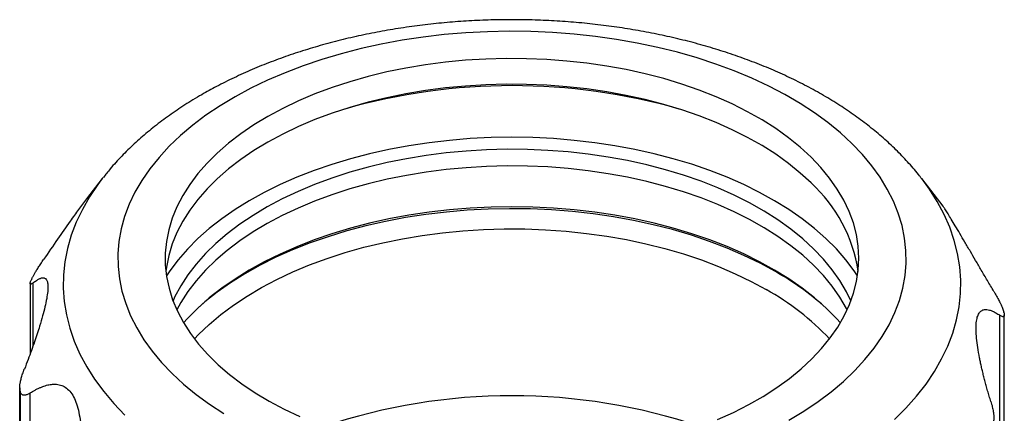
# Model space of a CAD drawing. Header units: millimetres. Extents: x 0 to 559, y 0 to 432.
# Tile 4 of 5: x 445 to 508, y 348 to 373. Entities that reach past the tile are written whole.
import ezdxf

# ---------------------------------------------------------------- set-up
doc = ezdxf.new("R2010")
doc.units = ezdxf.units.MM
doc.header["$LTSCALE"] = 2

msp = doc.modelspace()

# ---------------------------------------------------------------- linework, layer by layer
for p, q in [((450.491, 362.457), (449.49, 361.164)), ((450.541, 362.521), (450.491, 362.457)), ((503.816, 360.707), (502.461, 362.457)), ((445.913, 355.81), (445.913, 351.336)), ((446.102, 351.844), (446.102, 355.837)), ((507.403, 353.776), (507.403, 337.209)), ((507.702, 337.816), (507.702, 353.807)), ((445.25, 349.174), (445.25, 333.183)), ((445.268, 333.026), (445.268, 348.983)), ((445.283, 348.921), (445.283, 332.964)), ((445.914, 332.273), (445.914, 348.84))]:
    msp.add_line(p, q)
at = {"flags": 128}
for points in [[(498.035, 364.689), (497.305, 365.364), (496.512, 366.014), (495.658, 366.638), (494.745, 367.234), (493.778, 367.8), (492.757, 368.335), (491.687, 368.836), (490.571, 369.302), (489.413, 369.732), (488.214, 370.125), (486.981, 370.479), (485.715, 370.793), (484.421, 371.067), (483.103, 371.299), (481.766, 371.488), (480.411, 371.635), (479.045, 371.739), (477.672, 371.798), (476.294, 371.815), (474.917, 371.787), (473.545, 371.715), (472.182, 371.601), (470.832, 371.442), (469.499, 371.242), (468.187, 370.999), (466.9, 370.714), (465.642, 370.39), (464.418, 370.025), (463.23, 369.623), (462.082, 369.183), (460.978, 368.707), (459.92, 368.197), (458.914, 367.654), (457.96, 367.08), (457.063, 366.477), (456.225, 365.845), (455.448, 365.189), (454.735, 364.508), (454.088, 363.806), (453.509, 363.084), (453, 362.345), (452.562, 361.591), (452.197, 360.824), (451.905, 360.047), (451.688, 359.261), (451.547, 358.47), (451.481, 357.676), (451.491, 356.88), (451.577, 356.087), (451.738, 355.297), (451.975, 354.513), (452.286, 353.738), (452.67, 352.975), (453.127, 352.224), (453.655, 351.49), (454.252, 350.773), (454.916, 350.076), (455.646, 349.402), (456.439, 348.751), (457.294, 348.127), (458.206, 347.531)], [(495.448, 363.813), (494.762, 364.444), (494.012, 365.052), (493.202, 365.633), (492.335, 366.185), (491.413, 366.707), (490.439, 367.197), (489.417, 367.653), (488.351, 368.074), (487.243, 368.458), (486.099, 368.804), (484.921, 369.11), (483.714, 369.376), (482.483, 369.6), (481.23, 369.783), (479.962, 369.923), (478.681, 370.019), (477.392, 370.072), (476.101, 370.081), (474.81, 370.047), (473.526, 369.968), (472.251, 369.847), (470.992, 369.682), (469.751, 369.475), (468.533, 369.227), (467.343, 368.937), (466.184, 368.608), (465.06, 368.24), (463.976, 367.834), (462.935, 367.393), (461.941, 366.917), (460.997, 366.408), (460.106, 365.868), (459.272, 365.299), (458.497, 364.702), (457.784, 364.08), (457.135, 363.436), (456.553, 362.77), (456.04, 362.086), (455.597, 361.385), (455.226, 360.671), (454.928, 359.945), (454.705, 359.211), (454.556, 358.47), (454.484, 357.726), (454.487, 356.98), (454.566, 356.236), (454.72, 355.495), (454.949, 354.761), (455.253, 354.037), (455.63, 353.323), (456.078, 352.624), (456.597, 351.941), (457.185, 351.277), (457.839, 350.634), (458.557, 350.014), (459.337, 349.42), (460.176, 348.853), (461.071, 348.316), (462.019, 347.809), (463.017, 347.336)], [(495.448, 362.179), (494.762, 362.811), (494.012, 363.419), (493.202, 363.999), (492.335, 364.552), (491.413, 365.074), (490.439, 365.564), (489.417, 366.02), (488.351, 366.441), (487.243, 366.825), (486.099, 367.171), (484.921, 367.477), (483.714, 367.743), (482.483, 367.967), (481.23, 368.15), (479.962, 368.29), (478.681, 368.386), (477.392, 368.439), (476.101, 368.448), (474.81, 368.414), (473.526, 368.335), (472.251, 368.214), (470.992, 368.049), (469.751, 367.842), (468.533, 367.593), (467.343, 367.304), (466.184, 366.975), (465.06, 366.607), (463.976, 366.201), (462.935, 365.76), (461.941, 365.284), (460.997, 364.775), (460.106, 364.235), (459.272, 363.666), (458.497, 363.069), (457.784, 362.447), (457.135, 361.802), (456.553, 361.137), (456.04, 360.453), (455.597, 359.752), (455.226, 359.038), (454.928, 358.312), (454.705, 357.578), (454.556, 356.837), (454.521, 356.566)], [(498.392, 356.277), (498.175, 356.602), (497.648, 357.304), (497.053, 357.987), (496.392, 358.649), (495.667, 359.289), (494.88, 359.905), (494.034, 360.493), (493.132, 361.053), (492.176, 361.583), (491.17, 362.08), (490.117, 362.544), (489.019, 362.972), (487.882, 363.364), (486.708, 363.718), (485.501, 364.033), (484.265, 364.308), (483.004, 364.543), (481.722, 364.735), (480.423, 364.886), (479.112, 364.994), (477.792, 365.058), (476.468, 365.08), (475.144, 365.058), (473.824, 364.993), (472.513, 364.884), (471.214, 364.733), (469.932, 364.54), (468.672, 364.305), (467.436, 364.03), (466.229, 363.714), (465.056, 363.36), (463.919, 362.967), (462.822, 362.538), (461.769, 362.074), (460.763, 361.576), (459.808, 361.047), (458.907, 360.486), (458.062, 359.898), (457.276, 359.282), (456.551, 358.642), (455.891, 357.979), (455.296, 357.295), (454.77, 356.594), (454.559, 356.277)], [(497.976, 354.693), (497.695, 355.268), (497.278, 355.978), (496.789, 356.672), (496.231, 357.349), (495.605, 358.005), (494.914, 358.64), (494.159, 359.25), (493.345, 359.833), (492.472, 360.388), (491.545, 360.913), (490.566, 361.405), (489.54, 361.864), (488.468, 362.287), (487.355, 362.673), (486.206, 363.021), (485.023, 363.33), (483.81, 363.598), (482.573, 363.825), (481.315, 364.009), (480.04, 364.151), (478.753, 364.25), (477.458, 364.305), (476.16, 364.316), (474.863, 364.284), (473.572, 364.207), (472.29, 364.088), (471.023, 363.925), (469.774, 363.72), (468.549, 363.473), (467.35, 363.185), (466.183, 362.857), (465.051, 362.49), (463.958, 362.086), (462.907, 361.645), (461.903, 361.17), (460.949, 360.662), (460.048, 360.122), (459.204, 359.553), (458.418, 358.957), (457.694, 358.334), (457.034, 357.689), (456.441, 357.022), (455.916, 356.337), (455.462, 355.635), (455.079, 354.919), (454.975, 354.693)], [(494.038, 347.111), (494.991, 347.685), (495.888, 348.289), (496.727, 348.92), (497.503, 349.577), (498.216, 350.258), (498.863, 350.96), (499.442, 351.681), (499.951, 352.421), (500.389, 353.175), (500.755, 353.941), (501.046, 354.719), (501.263, 355.504), (501.405, 356.295), (501.47, 357.09), (501.46, 357.885), (501.375, 358.679), (501.213, 359.469), (500.977, 360.252), (500.665, 361.027), (500.281, 361.791), (499.824, 362.541), (499.297, 363.276), (498.7, 363.993), (498.035, 364.689)], [(489.501, 347.148), (490.519, 347.607), (491.489, 348.099), (492.407, 348.624), (493.27, 349.179), (494.075, 349.762), (494.819, 350.371), (495.5, 351.005), (496.116, 351.66), (496.664, 352.336), (497.142, 353.028), (497.549, 353.736), (497.884, 354.456), (498.144, 355.187), (498.33, 355.924), (498.441, 356.667), (498.476, 357.413), (498.435, 358.158), (498.318, 358.901), (498.126, 359.638), (497.859, 360.368), (497.519, 361.087), (497.106, 361.794), (496.622, 362.485), (496.069, 363.159), (495.448, 363.813)], [(497.74, 354.126), (497.695, 354.211), (497.278, 354.921), (496.789, 355.615), (496.231, 356.292), (495.605, 356.948), (494.914, 357.583), (494.159, 358.193), (493.345, 358.776), (492.472, 359.331), (491.545, 359.856), (490.566, 360.348), (489.54, 360.807), (488.468, 361.23), (487.355, 361.616), (486.206, 361.964), (485.023, 362.273), (483.81, 362.541), (482.573, 362.768), (481.315, 362.952), (480.04, 363.094), (478.753, 363.193), (477.458, 363.248), (476.16, 363.259), (474.863, 363.227), (473.572, 363.15), (472.29, 363.031), (471.023, 362.868), (469.774, 362.663), (468.549, 362.416), (467.35, 362.128), (466.183, 361.8), (465.051, 361.433), (463.958, 361.029), (462.907, 360.588), (461.903, 360.113), (460.949, 359.605), (460.048, 359.065), (459.204, 358.496), (458.418, 357.9), (457.694, 357.277), (457.034, 356.632), (456.441, 355.965), (455.916, 355.28), (455.462, 354.578), (455.211, 354.126)], [(450.491, 362.457), (450.216, 362.091), (449.686, 361.302), (449.226, 360.498), (448.839, 359.682), (448.525, 358.856), (448.285, 358.021), (448.12, 357.18), (448.03, 356.336), (448.015, 355.489), (448.076, 354.644), (448.212, 353.801), (448.424, 352.964), (448.709, 352.134), (449.068, 351.314), (449.5, 350.505), (450.004, 349.71), (450.577, 348.932), (451.22, 348.171), (451.929, 347.431)], [(500.732, 347.151), (501.466, 347.884), (502.135, 348.637), (502.735, 349.409), (503.266, 350.198), (503.725, 351.001), (504.113, 351.817), (504.427, 352.644), (504.667, 353.478), (504.832, 354.319), (504.922, 355.164), (504.936, 356.01), (504.875, 356.855), (504.739, 357.698), (504.528, 358.535), (504.242, 359.365), (503.883, 360.186), (503.451, 360.994), (502.948, 361.789), (502.461, 362.457)], [(497.307, 353.298), (497.053, 353.577), (496.392, 354.24), (495.667, 354.88), (494.88, 355.495), (494.034, 356.084), (493.132, 356.644), (492.176, 357.173), (491.17, 357.671), (490.117, 358.134), (489.019, 358.563), (487.882, 358.955), (486.708, 359.309), (485.501, 359.624), (484.265, 359.899), (483.004, 360.133), (481.722, 360.326), (480.423, 360.477), (479.112, 360.584), (477.792, 360.649), (476.468, 360.67), (475.144, 360.648), (473.824, 360.583), (472.513, 360.475), (471.214, 360.324), (469.932, 360.131), (468.672, 359.896), (467.436, 359.62), (466.229, 359.305), (465.056, 358.95), (463.919, 358.558), (462.822, 358.129), (461.769, 357.665), (460.763, 357.167), (459.808, 356.637), (458.907, 356.077), (458.062, 355.488), (457.276, 354.873), (456.551, 354.232), (455.891, 353.57), (455.645, 353.298)], [(493.182, 356.551), (492.21, 357.081), (491.188, 357.579), (490.118, 358.042), (489.005, 358.47), (487.852, 358.861), (486.662, 359.213), (485.44, 359.526), (484.189, 359.799), (482.913, 360.03), (481.617, 360.219), (480.304, 360.366), (478.979, 360.469), (477.645, 360.529), (476.308, 360.545), (474.972, 360.518), (473.641, 360.447), (472.318, 360.333), (471.009, 360.176), (469.717, 359.976), (468.447, 359.734), (467.203, 359.451), (465.989, 359.129), (464.808, 358.766), (463.664, 358.366), (462.561, 357.93), (461.503, 357.457), (460.493, 356.952), (459.535, 356.414), (458.63, 355.845), (457.783, 355.248), (456.995, 354.624), (456.67, 354.343)], [(456.336, 352.272), (456.595, 352.546), (457.271, 353.197), (458.011, 353.824), (458.812, 354.425), (459.672, 354.999), (460.588, 355.543), (461.556, 356.055), (462.574, 356.535), (463.638, 356.98), (464.745, 357.389), (465.891, 357.76), (467.072, 358.093), (468.284, 358.386), (469.524, 358.638), (470.786, 358.848), (472.068, 359.016), (473.364, 359.141), (474.67, 359.223), (475.983, 359.262), (477.297, 359.256), (478.608, 359.207), (479.912, 359.114), (481.205, 358.978), (482.482, 358.8), (483.74, 358.579), (484.973, 358.316), (486.177, 358.014), (487.35, 357.671), (488.487, 357.29), (489.583, 356.872), (490.636, 356.418), (491.642, 355.93), (492.598, 355.409)]]:
    msp.add_lwpolyline(points, dxfattribs=at)
for centre, radius, start, end in [((476.476, 329.685), 38.675, 74.07577, 105.92423), ((489.083, 355.199), 9.446, 8.3208, 47.64129), ((457.439, 350.875), 12.557, 155.58689, 155.89038), ((483.881, 340.216), 18.797, 48.72469, 60.34413), ((484.444, 340.825), 16.709, 43.24095, 60.79082), ((496.883, 351.361), 11.101, 13.37722, 13.7067), ((456.068, 351.551), 11.101, 193.37722, 193.7067), ((476.476, 311.459), 37.209, 71.31765, 108.68235)]:
    msp.add_arc(centre, radius, start, end)
for points, knots in [([(502.446, 362.468), (502.408, 362.52), (502.165, 362.848), (501.66, 363.426), (500.928, 364.203), (500.13, 364.953), (499.274, 365.677), (498.361, 366.371), (497.395, 367.034), (496.379, 367.665), (495.315, 368.261), (494.208, 368.821), (493.06, 369.344), (491.875, 369.83), (490.656, 370.277), (489.406, 370.685), (488.128, 371.054), (486.824, 371.383), (485.498, 371.672), (484.153, 371.921), (482.791, 372.129), (481.415, 372.296), (480.03, 372.422), (478.636, 372.506), (477.238, 372.55), (475.839, 372.551), (474.44, 372.512), (473.047, 372.431), (471.66, 372.309), (470.284, 372.146), (468.922, 371.942), (467.575, 371.697), (466.248, 371.412), (464.942, 371.086), (463.661, 370.721), (462.408, 370.316), (461.185, 369.872), (459.995, 369.389), (458.842, 368.867), (457.773, 368.334), (457.108, 367.96), (456.798, 367.786)], [0, 0, 0, 0, 0.0047906, 0.0301971, 0.0558732, 0.0817875, 0.1079009, 0.1341707, 0.1605544, 0.1870129, 0.2135126, 0.2400241, 0.2665236, 0.2929983, 0.3194399, 0.3458439, 0.3722087, 0.3985348, 0.4248245, 0.4510808, 0.477308, 0.5035107, 0.5296937, 0.5558624, 0.5820221, 0.6081783, 0.6343367, 0.6605009, 0.6866766, 0.7128694, 0.7390848, 0.7653284, 0.7916055, 0.8179211, 0.8442798, 0.8706855, 0.897141, 0.9236476, 0.9502047, 0.9768086, 1, 1, 1, 1]), ([(456.798, 367.786), (456.611, 367.676), (456.073, 367.361), (455.222, 366.812), (454.262, 366.13), (453.356, 365.414), (452.504, 364.666), (451.715, 363.887), (451.062, 363.175), (450.699, 362.711), (450.556, 362.528)], [0, 0, 0, 0, 0.074974, 0.21481, 0.354715, 0.494416, 0.633715, 0.772381, 0.910162, 1, 1, 1, 1]), ([(449.491, 361.164), (449.407, 361.055), (449.245, 360.847), (448.986, 360.495), (448.722, 360.132), (448.279, 359.512), (447.62, 358.567), (447.064, 357.751), (446.77, 357.32)], [0, 0, 0, 0, 0.101486, 0.195754, 0.29315, 0.394583, 0.679651, 1, 1, 1, 1]), ([(507.037, 355.293), (506.9, 355.524), (506.634, 355.973), (506.249, 356.629), (505.889, 357.244), (505.539, 357.843), (505.202, 358.419), (504.878, 358.972), (504.586, 359.465), (504.333, 359.889), (504.126, 360.23), (503.988, 360.451), (503.899, 360.588), (503.845, 360.668), (503.825, 360.695), (503.816, 360.707)], [0, 0, 0, 0, 0.09435, 0.183167, 0.26705, 0.346724, 0.432791, 0.514415, 0.597653, 0.678815, 0.760142, 0.843284, 0.897237, 0.952979, 1, 1, 1, 1]), ([(446.004, 356.065), (446.013, 356.084), (446.03, 356.122), (446.063, 356.185), (446.099, 356.254), (446.14, 356.328), (446.186, 356.408), (446.236, 356.493), (446.315, 356.623), (446.431, 356.809), (446.593, 357.058), (446.709, 357.229), (446.77, 357.32)], [0, 0, 0, 0, 0.060483, 0.121584, 0.183677, 0.247119, 0.312244, 0.379362, 0.448755, 0.614013, 0.797135, 1, 1, 1, 1]), ([(446.102, 355.837), (446.137, 355.864), (446.206, 355.918), (446.305, 355.985), (446.397, 356.042), (446.483, 356.088), (446.563, 356.122), (446.637, 356.145), (446.705, 356.157), (446.767, 356.156), (446.85, 356.139), (446.942, 356.075), (447.018, 355.907), (447.05, 355.649), (447.033, 355.29), (446.968, 354.841), (446.857, 354.315), (446.704, 353.724), (446.535, 353.148), (446.359, 352.594), (446.185, 352.076), (445.991, 351.529), (445.779, 350.953), (445.627, 350.559), (445.549, 350.357)], [0, 0, 0, 0, 0.031404, 0.061964, 0.091712, 0.120684, 0.148919, 0.176461, 0.203355, 0.229651, 0.255403, 0.318801, 0.378901, 0.440218, 0.499969, 0.559878, 0.621105, 0.681141, 0.744594, 0.7912, 0.839773, 0.890602, 0.943939, 1, 1, 1, 1]), ([(446.102, 355.837), (446.085, 355.824), (446.051, 355.799), (446.009, 355.773), (445.974, 355.758), (445.948, 355.752), (445.931, 355.756), (445.918, 355.769), (445.911, 355.793), (445.917, 355.845), (445.938, 355.913), (445.964, 355.974), (445.977, 356.005)], [0, 0, 0, 0, 0.1117217, 0.2176716, 0.318087, 0.4132466, 0.5034781, 0.5515068, 0.6711878, 0.7846702, 0.8936404, 1, 1, 1, 1]), ([(507.037, 355.293), (507.068, 355.241), (507.127, 355.14), (507.212, 354.992), (507.289, 354.851), (507.36, 354.717), (507.415, 354.61), (507.473, 354.492), (507.532, 354.367), (507.592, 354.223), (507.64, 354.096), (507.659, 354.026), (507.668, 353.991)], [0, 0, 0, 0, 0.11172, 0.217669, 0.318083, 0.413243, 0.503474, 0.551508, 0.671186, 0.784667, 0.893638, 1, 1, 1, 1]), ([(506.85, 348.295), (506.814, 348.411), (506.745, 348.639), (506.646, 348.977), (506.554, 349.305), (506.468, 349.624), (506.388, 349.934), (506.314, 350.234), (506.246, 350.526), (506.184, 350.808), (506.101, 351.215), (506.01, 351.73), (505.934, 352.328), (505.901, 352.858), (505.918, 353.309), (505.983, 353.666), (506.095, 353.92), (506.247, 354.079), (506.416, 354.144), (506.592, 354.148), (506.766, 354.113), (506.96, 354.039), (507.172, 353.929), (507.325, 353.827), (507.403, 353.776)], [0, 0, 0, 0, 0.031404, 0.061964, 0.091712, 0.120684, 0.148919, 0.176461, 0.203355, 0.229651, 0.255403, 0.318801, 0.378901, 0.440218, 0.499969, 0.559878, 0.621105, 0.681141, 0.744594, 0.7912, 0.839773, 0.890602, 0.943939, 1, 1, 1, 1]), ([(507.683, 353.929), (507.687, 353.911), (507.695, 353.875), (507.701, 353.829), (507.702, 353.788), (507.699, 353.753), (507.69, 353.725), (507.677, 353.703), (507.65, 353.681), (507.6, 353.676), (507.514, 353.704), (507.441, 353.751), (507.403, 353.776)], [0, 0, 0, 0, 0.0604833, 0.1215843, 0.1836774, 0.2471192, 0.3122443, 0.3793621, 0.4487554, 0.6140128, 0.7971354, 1, 1, 1, 1]), ([(445.268, 348.983), (445.264, 349.002), (445.256, 349.041), (445.251, 349.107), (445.249, 349.18), (445.253, 349.26), (445.261, 349.346), (445.274, 349.438), (445.301, 349.58), (445.351, 349.785), (445.437, 350.062), (445.51, 350.255), (445.549, 350.357)], [0, 0, 0, 0, 0.060483, 0.121584, 0.183677, 0.247119, 0.312244, 0.379362, 0.448755, 0.614013, 0.797135, 1, 1, 1, 1]), ([(445.914, 348.84), (445.976, 348.878), (446.098, 348.954), (446.279, 349.053), (446.454, 349.141), (446.624, 349.216), (446.789, 349.279), (446.95, 349.328), (447.105, 349.366), (447.256, 349.39), (447.474, 349.407), (447.75, 349.385), (448.073, 349.263), (448.365, 349.042), (448.618, 348.71), (448.825, 348.277), (448.981, 347.756), (449.088, 347.161), (449.144, 346.571), (449.167, 346), (449.166, 345.462), (449.144, 344.89), (449.102, 344.285), (449.058, 343.868), (449.036, 343.655)], [0, 0, 0, 0, 0.031415, 0.061983, 0.091736, 0.120711, 0.148946, 0.176486, 0.203375, 0.229663, 0.255405, 0.318791, 0.378904, 0.440207, 0.499979, 0.559874, 0.621106, 0.681151, 0.744596, 0.791199, 0.83977, 0.890599, 0.943937, 1, 1, 1, 1]), ([(445.914, 348.84), (445.884, 348.822), (445.824, 348.786), (445.74, 348.745), (445.662, 348.717), (445.591, 348.7), (445.536, 348.696), (445.478, 348.7), (445.419, 348.717), (445.359, 348.762), (445.312, 348.828), (445.293, 348.89), (445.283, 348.921)], [0, 0, 0, 0, 0.11172, 0.217669, 0.318083, 0.413243, 0.503474, 0.551508, 0.671186, 0.784667, 0.893638, 1, 1, 1, 1]), ([(506.85, 348.295), (506.867, 348.238), (506.9, 348.127), (506.942, 347.964), (506.977, 347.81), (507.004, 347.665), (507.02, 347.549), (507.033, 347.424), (507.04, 347.291), (507.034, 347.141), (507.013, 347.011), (506.987, 346.942), (506.974, 346.907)], [0, 0, 0, 0, 0.11172, 0.2176686, 0.3180832, 0.4132426, 0.5034743, 0.551508, 0.6711861, 0.7846672, 0.893638, 1, 1, 1, 1])]:
    msp.add_open_spline(points, degree=3, knots=knots)

doc.saveas('drawing.dxf')
